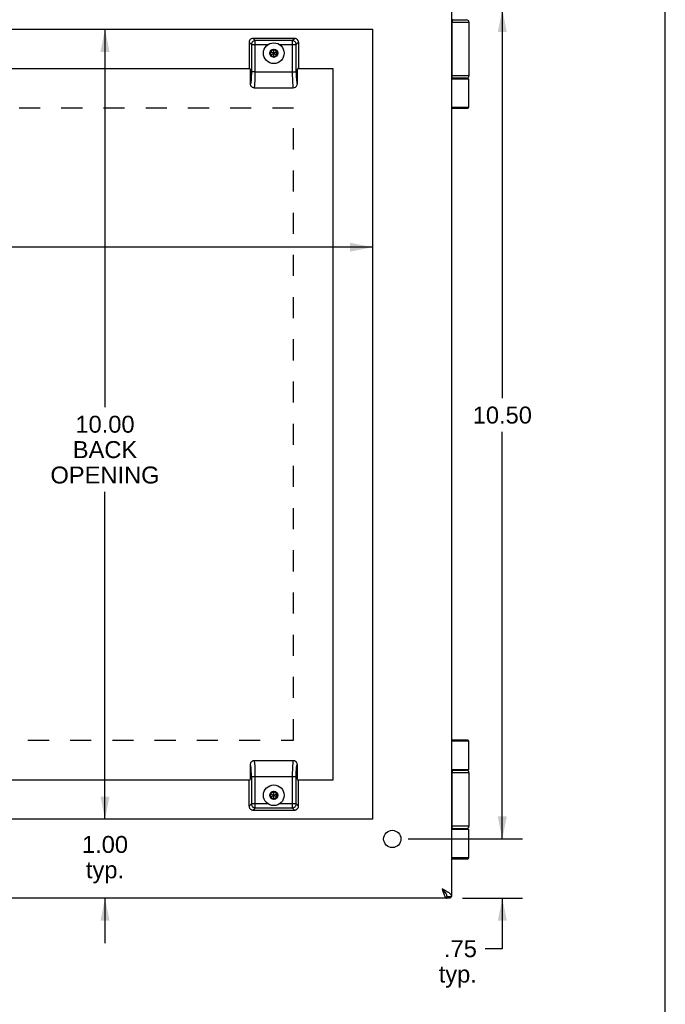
# Model space of a CAD drawing. Header units: inches. Extents: x 0 to 48.6, y 0 to 31.4.
# Tile 12 of 13: x 40.4 to 48.6, y 8.3 to 20.8. Entities that reach past the tile are written whole.
import ezdxf

# ---------------------------------------------------------------- set-up
doc = ezdxf.new("R2010")
doc.units = ezdxf.units.IN
doc.header["$LTSCALE"] = 2.671429
doc.header["$MEASUREMENT"] = 0
doc.linetypes.add('HIDDEN', pattern=[0.2, 0.1, -0.1])
doc.layers.get('0').update_dxf_attribs({"linetype": 'CONTINUOUS'})
for name, color, linetype in [('02___PRT_ALL_AXES', 7, 'CONTINUOUS'), ('DEFAULT_2', 8, 'HIDDEN'), ('DIMENSIONS', 7, 'CONTINUOUS')]:
    doc.layers.add(name, color=color, linetype=linetype)
doc.styles.get("Standard").update_dxf_attribs({"font": 'arial.ttf'})
doc.dimstyles.new('DIMSTYLE_1', dxfattribs={"dimtxt": 0.214286, "dimasz": 0.285714, "dimexe": 0.09, "dimexo": 0.07, "dimgap": 0.0375, "dimtad": 0, "dimtih": 1, "dimtoh": 1, "dimzin": 4, "dimdsep": 46, "dimtxsty": 'Standard', "dimblk": '_FILLED', "dimblk1": '_FILLED', "dimblk2": '_FILLED', "dimcen": 0.09, "dimazin": 1, "dimtfac": 1, "dimtofl": 0, "dimtmove": 0, "dimatfit": 3, "dimldrblk": '_FILLED', "dimfxl": 0, "dimtolj": 1, "dimtzin": 4, "dimarcsym": 0})

# ---------------------------------------------------------------- blocks, each defined once
blk = doc.blocks.new('_FILLED')
at = {"color": 0, "linetype": 'ByBlock'}
blk.add_solid([(0, 0), (-1, 0.2), (-1, -0.2)], dxfattribs=at)
blk = doc.blocks.new('*D3')
at = {"layer": 'DIMENSIONS', "color": 2, "linetype": 'Continuous'}
for p, q in [((45.316, 20.878), (46.766, 20.878)), ((46.509, 20.878), (46.509, 15.959)), ((46.509, 10.378), (46.509, 15.531)), ((45.425, 10.378), (46.766, 10.378))]:
    blk.add_line(p, q, dxfattribs=at)
at = {"layer": 'DIMENSIONS', "color": 2, "linetype": 'Continuous', "xscale": 0.2857142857, "yscale": 0.2857142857, "zscale": 0.2857142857}
for p, rotation in [((46.509, 20.878), 90), ((46.509, 10.378), 270)]:
    blk.add_blockref('_FILLED', p, dxfattribs=dict(at, rotation=rotation))
at = {"layer": 'DIMENSIONS', "color": 2, "linetype": 'Continuous', "insert": (46.509, 15.852), "char_height": 0.2143, "width": 0.74881, "attachment_point": 2, "line_spacing_factor": 0.9}
blk.add_mtext('10.50', dxfattribs=at)
blk = doc.blocks.new('*D4')
at = {"layer": 'DIMENSIONS', "color": 2, "linetype": 'Continuous'}
for p, q in [((46.509, 10.378), (46.509, 10.95)), ((45.316, 10.378), (46.766, 10.378)), ((46.006, 9.628), (46.766, 9.628)), ((46.509, 9.628), (46.509, 8.989)), ((46.509, 8.989), (46.294, 8.989))]:
    blk.add_line(p, q, dxfattribs=at)
at = {"layer": 'DIMENSIONS', "color": 2, "linetype": 'Continuous', "xscale": 0.2857142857, "yscale": 0.2857142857, "zscale": 0.2857142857}
for p, rotation in [((46.509, 10.378), 270), ((46.509, 9.628), 90)]:
    blk.add_blockref('_FILLED', p, dxfattribs=dict(at, rotation=rotation))
at = {"layer": 'DIMENSIONS', "color": 2, "linetype": 'Continuous', "insert": (46.187, 9.096), "char_height": 0.2143, "width": 0.48194, "attachment_point": 3, "line_spacing_factor": 0.9}
blk.add_mtext('.75\\Ptyp.', dxfattribs=at)
blk = doc.blocks.new('*D12')
at = {"layer": 'DIMENSIONS', "color": 2, "linetype": 'Continuous'}
for p, q in [((30.866, 17.87), (36.064, 17.87)), ((44.866, 17.87), (37.924, 17.87))]:
    blk.add_line(p, q, dxfattribs=at)
at = {"layer": 'DIMENSIONS', "color": 2, "linetype": 'Continuous', "xscale": 0.2857142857, "yscale": 0.2857142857, "zscale": 0.2857142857, "rotation": 180}
blk.add_blockref('_FILLED', (30.866, 17.87), dxfattribs=at)
at = {"layer": 'DIMENSIONS', "color": 2, "linetype": 'Continuous', "xscale": 0.2857142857, "yscale": 0.2857142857, "zscale": 0.2857142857}
blk.add_blockref('_FILLED', (44.866, 17.87), dxfattribs=at)
at = {"layer": 'DIMENSIONS', "color": 2, "linetype": 'Continuous', "insert": (36.994, 17.977), "char_height": 0.2143, "width": 1.64498, "attachment_point": 2, "line_spacing_factor": 0.9}
blk.add_mtext('14.00 BACK\\POPENING', dxfattribs=at)
blk = doc.blocks.new('*D13')
at = {"layer": 'DIMENSIONS', "color": 2, "linetype": 'Continuous'}
for p, q in [((41.481, 20.628), (41.481, 15.843)), ((41.481, 10.628), (41.481, 14.771))]:
    blk.add_line(p, q, dxfattribs=at)
at = {"layer": 'DIMENSIONS', "color": 2, "linetype": 'Continuous', "xscale": 0.2857142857, "yscale": 0.2857142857, "zscale": 0.2857142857}
for p, rotation in [((41.481, 20.628), 90), ((41.481, 10.628), 270)]:
    blk.add_blockref('_FILLED', p, dxfattribs=dict(at, rotation=rotation))
at = {"layer": 'DIMENSIONS', "color": 2, "linetype": 'Continuous', "insert": (41.481, 15.736), "char_height": 0.2143, "width": 1.37812, "attachment_point": 2, "line_spacing_factor": 0.9}
blk.add_mtext('10.00\\PBACK\\POPENING', dxfattribs=at)
blk = doc.blocks.new('*D14')
at = {"layer": 'DIMENSIONS', "color": 2, "linetype": 'Continuous'}
for p, q in [((41.481, 10.628), (41.481, 11.2)), ((41.481, 9.628), (41.481, 9.057))]:
    blk.add_line(p, q, dxfattribs=at)
at = {"layer": 'DIMENSIONS', "color": 2, "linetype": 'Continuous', "xscale": 0.2857142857, "yscale": 0.2857142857, "zscale": 0.2857142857}
for p, rotation in [((41.481, 10.628), 270), ((41.481, 9.628), 90)]:
    blk.add_blockref('_FILLED', p, dxfattribs=dict(at, rotation=rotation))
at = {"layer": 'DIMENSIONS', "color": 2, "linetype": 'Continuous', "insert": (41.481, 10.416), "char_height": 0.2143, "width": 0.58232, "attachment_point": 2, "line_spacing_factor": 0.9}
blk.add_mtext('1.00\\Ptyp.', dxfattribs=at)

msp = doc.modelspace()

# ---------------------------------------------------------------- linework, layer by layer
at = {"color": 7, "linetype": 'Continuous'}
for p, q in [((48.5714, 0), (48.5714, 31.4286)), ((45.8664, 20.7485), (46.0568, 20.7485)), ((45.8664, 20.7185), (46.0868, 20.7185)), ((45.8715, 20.0385), (45.8715, 20.7185)), ((45.8718, 20.7185), (45.8718, 20.0385)), ((45.8828, 20.7485), (45.8824, 20.7484)), ((43.3045, 20.4637), (43.3045, 20.1806)), ((43.3333, 20.4348), (43.3045, 20.4637)), ((43.8797, 20.5135), (43.3543, 20.5135)), ((43.3543, 20.5135), (43.3831, 20.4847)), ((43.3831, 20.0885), (43.3831, 20.4847)), ((43.8509, 20.4847), (43.3831, 20.4847)), ((43.8509, 20.4847), (43.8797, 20.5135)), ((43.8509, 20.4847), (43.8509, 20.0885)), ((43.9295, 20.4637), (43.9007, 20.4348)), ((43.9295, 20.4637), (43.9295, 20.1806)), ((43.3333, 20.4348), (43.3333, 20.0844)), ((43.3333, 20.4348), (43.5441, 20.4348)), ((43.617, 20.3744), (43.5751, 20.3502)), ((43.5751, 20.3018), (43.6589, 20.3502)), ((43.5751, 20.3502), (43.5751, 20.3018)), ((43.5751, 20.3502), (43.6589, 20.3018)), ((43.617, 20.3716), (43.5774, 20.3488)), ((43.5774, 20.3488), (43.5774, 20.3031)), ((43.617, 20.2776), (43.617, 20.3744)), ((43.6589, 20.3502), (43.617, 20.3744)), ((43.6565, 20.3488), (43.617, 20.3716)), ((43.6565, 20.3031), (43.6565, 20.3488)), ((43.6589, 20.3018), (43.6589, 20.3502)), ((43.6898, 20.4348), (43.9007, 20.4348)), ((43.9007, 20.0885), (43.9007, 20.4348)), ((43.5751, 20.3018), (43.617, 20.2776)), ((43.5774, 20.3031), (43.617, 20.2803)), ((43.617, 20.2803), (43.6565, 20.3031)), ((43.617, 20.2776), (43.6589, 20.3018)), ((43.3082, 20.1348), (43.3145, 20.1285)), ((43.3185, 20.1245), (43.3185, 19.9397)), ((43.3333, 20.0756), (43.3332, 20.0708)), ((43.3332, 20.0708), (43.3332, 20.0674)), ((43.3493, 20.0885), (43.3333, 20.0885)), ((43.3333, 20.0844), (43.3333, 20.0801)), ((43.3333, 20.0801), (43.3333, 20.0756)), ((43.3831, 20.0885), (43.3493, 20.0885)), ((43.3831, 20.0885), (43.9007, 20.0885)), ((43.9155, 19.9397), (43.9155, 20.1245)), ((43.9195, 20.1285), (43.9258, 20.1348)), ((43.3291, 19.979), (43.329, 19.9769)), ((43.3293, 19.9812), (43.3291, 19.979)), ((43.3295, 19.9834), (43.3293, 19.9812)), ((43.3297, 19.9857), (43.3295, 19.9834)), ((43.3299, 19.9881), (43.3297, 19.9857)), ((43.3301, 19.9905), (43.3299, 19.9881)), ((43.3303, 19.9929), (43.3301, 19.9905)), ((43.3305, 19.9954), (43.3303, 19.9929)), ((43.3307, 19.9992), (43.3305, 19.9954)), ((43.3309, 20.002), (43.3307, 19.9992)), ((43.3311, 20.0048), (43.3309, 20.002)), ((43.3313, 20.0081), (43.3311, 20.0048)), ((43.3315, 20.0117), (43.3313, 20.0081)), ((43.3317, 20.0164), (43.3315, 20.0117)), ((43.3317, 20.0164), (43.3317, 20.0164)), ((43.3323, 20.0299), (43.3321, 20.0266)), ((43.3324, 20.0332), (43.3323, 20.0299)), ((43.3325, 20.0373), (43.3324, 20.0332)), ((43.3326, 20.0405), (43.3325, 20.0373)), ((43.3327, 20.044), (43.3326, 20.0405)), ((43.3328, 20.0479), (43.3327, 20.044)), ((43.3329, 20.0522), (43.3328, 20.0479)), ((43.333, 20.0568), (43.3329, 20.0522)), ((43.3331, 20.0605), (43.333, 20.0568)), ((43.3332, 20.0674), (43.3331, 20.064)), ((43.3331, 20.064), (43.3331, 20.0605)), ((46.0868, 20.0385), (45.8664, 20.0385)), ((46.0568, 20.0085), (45.8664, 20.0085)), ((45.8664, 20.0035), (46.0868, 20.0035)), ((45.8828, 20.0085), (45.8824, 20.0085)), ((43.3196, 19.9386), (43.3196, 19.9386)), ((43.37, 19.8885), (43.864, 19.8885)), ((43.37, 19.8885), (43.37, 19.8885)), ((43.8639, 19.8885), (43.864, 19.8885)), ((45.8664, 19.6415), (46.0868, 19.6415)), ((45.8664, 19.6285), (46.0738, 19.6285)), ((46.0738, 11.6285), (45.8664, 11.6285)), ((46.0868, 11.6155), (45.8664, 11.6155)), ((43.864, 11.3685), (43.37, 11.3685)), ((43.3701, 11.3685), (43.37, 11.3685)), ((43.864, 11.3685), (43.864, 11.3685)), ((43.3185, 11.3172), (43.3185, 11.1325)), ((43.9014, 11.2164), (43.9015, 11.2196)), ((43.9015, 11.2196), (43.9016, 11.2237)), ((43.9016, 11.2237), (43.9017, 11.227)), ((43.9017, 11.227), (43.9018, 11.2303)), ((43.9023, 11.2406), (43.9025, 11.2452)), ((43.9023, 11.2404), (43.9023, 11.2404)), ((43.9023, 11.2404), (43.9023, 11.2404)), ((43.9025, 11.2452), (43.9027, 11.2489)), ((43.9027, 11.2489), (43.9029, 11.2522)), ((43.9029, 11.2522), (43.9031, 11.2549)), ((43.9031, 11.2549), (43.9032, 11.2578)), ((43.9032, 11.2578), (43.9035, 11.2615)), ((43.9035, 11.2615), (43.9037, 11.264)), ((43.9037, 11.264), (43.9039, 11.2665)), ((43.9039, 11.2665), (43.904, 11.2688)), ((43.904, 11.2688), (43.9042, 11.2712)), ((43.9042, 11.2712), (43.9044, 11.2735)), ((43.9044, 11.2735), (43.9046, 11.2757)), ((43.9046, 11.2757), (43.9048, 11.278)), ((43.9048, 11.278), (43.905, 11.28)), ((43.9144, 11.3183), (43.9144, 11.3183)), ((43.9155, 11.1325), (43.9155, 11.3172)), ((46.0868, 11.2535), (45.8664, 11.2535)), ((45.8664, 11.2485), (46.0568, 11.2485)), ((45.8828, 11.2485), (45.8824, 11.2484)), ((43.3145, 11.1285), (43.3082, 11.1221)), ((43.3333, 11.1685), (43.8509, 11.1685)), ((43.3333, 11.1685), (43.3333, 10.8221)), ((43.3831, 10.7723), (43.3831, 11.1685)), ((43.8509, 11.1685), (43.8846, 11.1685)), ((43.8509, 11.1685), (43.8509, 10.7723)), ((43.8846, 11.1685), (43.9007, 11.1685)), ((43.9007, 11.1814), (43.9008, 11.1862)), ((43.9007, 11.1768), (43.9007, 11.1814)), ((43.9007, 11.1725), (43.9007, 11.1768)), ((43.9007, 10.8221), (43.9007, 11.1725)), ((43.9008, 11.1929), (43.9009, 11.1965)), ((43.9008, 11.1895), (43.9008, 11.1929)), ((43.9008, 11.1862), (43.9008, 11.1895)), ((43.9009, 11.1965), (43.901, 11.2001)), ((43.901, 11.2001), (43.9011, 11.2047)), ((43.9011, 11.2047), (43.9012, 11.209)), ((43.9012, 11.209), (43.9013, 11.2129)), ((43.9013, 11.2129), (43.9014, 11.2164)), ((43.9258, 11.1221), (43.9195, 11.1285)), ((45.8664, 11.2185), (46.0868, 11.2185)), ((45.8715, 10.5385), (45.8715, 11.2185)), ((45.8718, 11.2185), (45.8718, 10.5385)), ((43.3045, 10.7933), (43.3045, 11.0763)), ((43.617, 10.9794), (43.5751, 10.9552)), ((43.617, 10.9766), (43.5774, 10.9538)), ((43.6589, 10.9552), (43.617, 10.9794)), ((43.617, 10.8826), (43.617, 10.9794)), ((43.6565, 10.9538), (43.617, 10.9766)), ((43.9295, 10.7933), (43.9295, 11.0763)), ((43.5751, 10.9552), (43.6589, 10.9068)), ((43.5751, 10.9552), (43.5751, 10.9068)), ((43.5751, 10.9068), (43.6589, 10.9552)), ((43.5751, 10.9068), (43.617, 10.8826)), ((43.5774, 10.9538), (43.5774, 10.9081)), ((43.5774, 10.9081), (43.617, 10.8853)), ((43.617, 10.8853), (43.6565, 10.9081)), ((43.617, 10.8826), (43.6589, 10.9068)), ((43.6565, 10.9081), (43.6565, 10.9538)), ((43.6589, 10.9068), (43.6589, 10.9552)), ((43.3045, 10.7933), (43.3333, 10.8221)), ((43.5441, 10.8221), (43.3333, 10.8221)), ((43.3831, 10.7723), (43.3543, 10.7435)), ((43.3543, 10.7435), (43.8797, 10.7435)), ((43.3831, 10.7723), (43.8509, 10.7723)), ((43.9007, 10.8221), (43.6898, 10.8221)), ((43.8797, 10.7435), (43.8509, 10.7723)), ((43.9007, 10.8221), (43.9295, 10.7933)), ((46.0868, 10.5385), (45.8664, 10.5385)), ((46.0568, 10.5085), (45.8664, 10.5085)), ((45.8664, 10.5035), (46.0868, 10.5035)), ((45.8828, 10.5085), (45.8824, 10.5085)), ((45.8664, 10.1415), (46.0868, 10.1415)), ((45.8664, 10.1285), (46.0738, 10.1285)), ((45.785, 9.7045), (45.785, 9.6977)), ((45.792, 9.694), (45.7949, 9.689)), ((45.8064, 9.6495), (45.8664, 9.6495)), ((45.8064, 9.6285), (45.8064, 9.6495)), ((45.8584, 9.6384), (45.8064, 9.6384)), ((45.8064, 9.6333), (45.8496, 9.6333))]:
    msp.add_line(p, q, dxfattribs=at)
at = {"color": 3, "linetype": 'Continuous'}
for p, q in [((45.8664, 21.6075), (45.8664, 9.6495)), ((43.3185, 20.1285), (33.0405, 20.1285)), ((44.367, 20.1285), (43.9155, 20.1285)), ((44.367, 11.1285), (44.367, 20.1285)), ((33.0405, 11.1285), (43.3185, 11.1285)), ((43.9155, 11.1285), (44.367, 11.1285)), ((45.8064, 9.6285), (29.9264, 9.6285))]:
    msp.add_line(p, q, dxfattribs=at)
at = {"color": 7, "linetype": 'Continuous'}
for points in [[(45.8824, 20.7485), (45.882, 20.7484), (45.8816, 20.7484), (45.8812, 20.7483), (45.8808, 20.7481), (45.8804, 20.7479), (45.88, 20.7477), (45.8796, 20.7474), (45.8792, 20.7471), (45.8788, 20.7468), (45.8784, 20.7464), (45.878, 20.746), (45.8776, 20.7455), (45.8773, 20.745), (45.8769, 20.7444), (45.8766, 20.7439), (45.8762, 20.7433), (45.8759, 20.7426), (45.8756, 20.7419), (45.8753, 20.7412), (45.875, 20.7405), (45.8747, 20.7397), (45.8744, 20.7389), (45.8741, 20.738), (45.8738, 20.7372), (45.8736, 20.7363), (45.8734, 20.7354), (45.8731, 20.7344), (45.8729, 20.7335), (45.8727, 20.7325), (45.8725, 20.7315), (45.8724, 20.7305), (45.8722, 20.7294), (45.8721, 20.7284), (45.8719, 20.7273), (45.8718, 20.7262), (45.8717, 20.7251), (45.8716, 20.724), (45.8716, 20.7229), (45.8715, 20.7218), (45.8715, 20.7207), (45.8715, 20.7196), (45.8715, 20.7185)], [(45.8824, 20.7484), (45.882, 20.7484), (45.8816, 20.7483), (45.8812, 20.7481), (45.8807, 20.7479), (45.8803, 20.7477), (45.88, 20.7474), (45.8796, 20.7471), (45.8792, 20.7468), (45.8788, 20.7464), (45.8784, 20.746), (45.878, 20.7455), (45.8777, 20.745), (45.8773, 20.7444), (45.877, 20.7439), (45.8766, 20.7433), (45.8763, 20.7426), (45.876, 20.7419), (45.8756, 20.7412), (45.8753, 20.7405), (45.875, 20.7397), (45.8748, 20.7389), (45.8745, 20.738), (45.8742, 20.7372), (45.874, 20.7363), (45.8737, 20.7354), (45.8735, 20.7344), (45.8733, 20.7335), (45.8731, 20.7325), (45.8729, 20.7315), (45.8728, 20.7305), (45.8726, 20.7294), (45.8725, 20.7284), (45.8723, 20.7273), (45.8722, 20.7262), (45.8721, 20.7251), (45.872, 20.724), (45.872, 20.7229), (45.8719, 20.7218), (45.8719, 20.7207), (45.8719, 20.7196), (45.8718, 20.7185)], [(43.3191, 20.4989), (43.3148, 20.494), (43.3112, 20.4886), (43.3083, 20.4828), (43.3062, 20.4766), (43.3049, 20.4702), (43.3045, 20.4637)], [(43.3543, 20.5135), (43.3477, 20.513), (43.3414, 20.5118), (43.3352, 20.5097), (43.3293, 20.5068), (43.324, 20.5032), (43.3191, 20.4989)], [(43.348, 20.4699), (43.3437, 20.465), (43.3401, 20.4596), (43.3372, 20.4538), (43.3351, 20.4477), (43.3338, 20.4413), (43.3333, 20.4348)], [(43.3831, 20.4847), (43.3766, 20.4842), (43.3703, 20.4829), (43.3641, 20.4808), (43.3583, 20.4779), (43.3529, 20.4742), (43.348, 20.4699)], [(43.8859, 20.4699), (43.8811, 20.4742), (43.8757, 20.4779), (43.8698, 20.4808), (43.8637, 20.4829), (43.8573, 20.4842), (43.8509, 20.4847)], [(43.9149, 20.4989), (43.91, 20.5032), (43.9046, 20.5068), (43.8988, 20.5097), (43.8926, 20.5118), (43.8863, 20.513), (43.8797, 20.5135)], [(43.9007, 20.4348), (43.9002, 20.4413), (43.8989, 20.4477), (43.8968, 20.4538), (43.8939, 20.4596), (43.8902, 20.465), (43.8859, 20.4699)], [(43.9295, 20.4637), (43.929, 20.4702), (43.9278, 20.4766), (43.9257, 20.4828), (43.9228, 20.4886), (43.9192, 20.494), (43.9149, 20.4989)], [(43.3792, 19.947), (43.3804, 19.9665), (43.3813, 19.988), (43.3821, 20.0107), (43.3826, 20.035), (43.3829, 20.0611), (43.3831, 20.0885)], [(43.8509, 20.0885), (43.851, 20.0623), (43.8513, 20.0367), (43.8519, 20.0118), (43.8526, 19.9884), (43.8536, 19.9666), (43.8547, 19.947)], [(43.9007, 20.0885), (43.901, 20.0558), (43.9019, 20.0262), (43.9033, 19.999), (43.9051, 19.9759), (43.9074, 19.9577), (43.9099, 19.9452), (43.9126, 19.9393), (43.9155, 19.9397)], [(43.9284, 20.1496), (43.9281, 20.1456), (43.9277, 20.1422), (43.9272, 20.1394), (43.9268, 20.1372), (43.9263, 20.1357), (43.9258, 20.1348)], [(43.9295, 20.1806), (43.9295, 20.1749), (43.9294, 20.1694), (43.9292, 20.164), (43.929, 20.1588), (43.9287, 20.154), (43.9284, 20.1496)], [(43.329, 19.9769), (43.3287, 19.974), (43.3285, 19.9721), (43.3283, 19.9703), (43.3281, 19.9686), (43.3279, 19.9668), (43.3276, 19.9651), (43.3274, 19.9634), (43.3272, 19.9617), (43.327, 19.9601), (43.3267, 19.9585), (43.3265, 19.9569), (43.3262, 19.9554), (43.326, 19.9539), (43.3257, 19.9524), (43.3254, 19.951), (43.3252, 19.9497), (43.3249, 19.9484), (43.3246, 19.9472), (43.3243, 19.946), (43.324, 19.945), (43.3238, 19.9444)], [(43.3321, 20.0266), (43.3318, 20.0182), (43.3317, 20.0164)], [(43.37, 19.8885), (43.3708, 19.8888), (43.3726, 19.8925), (43.3744, 19.9003), (43.3762, 19.9122), (43.3778, 19.9279), (43.3792, 19.947)], [(43.8547, 19.947), (43.8561, 19.9284), (43.8577, 19.9129), (43.8594, 19.9008), (43.8613, 19.8928), (43.8631, 19.8889), (43.8639, 19.8885)], [(45.8824, 20.0085), (45.882, 20.0085), (45.8816, 20.0086), (45.8812, 20.0087), (45.8808, 20.0088), (45.8804, 20.009), (45.88, 20.0092), (45.8796, 20.0095), (45.8792, 20.0098), (45.8788, 20.0102), (45.8784, 20.0105), (45.878, 20.011), (45.8776, 20.0114), (45.8773, 20.0119), (45.8769, 20.0125), (45.8766, 20.0131), (45.8762, 20.0137), (45.8759, 20.0143), (45.8756, 20.015), (45.8753, 20.0157), (45.875, 20.0165), (45.8747, 20.0173), (45.8744, 20.0181), (45.8741, 20.0189), (45.8738, 20.0198), (45.8736, 20.0207), (45.8734, 20.0216), (45.8731, 20.0225), (45.8729, 20.0235), (45.8727, 20.0244), (45.8725, 20.0255), (45.8724, 20.0265), (45.8722, 20.0275), (45.8721, 20.0286), (45.8719, 20.0296), (45.8718, 20.0307), (45.8717, 20.0318), (45.8716, 20.0329), (45.8716, 20.034), (45.8715, 20.0351), (45.8715, 20.0362), (45.8715, 20.0373), (45.8715, 20.0385)], [(45.8824, 20.0085), (45.882, 20.0086), (45.8816, 20.0087), (45.8812, 20.0088), (45.8807, 20.009), (45.8803, 20.0092), (45.88, 20.0095), (45.8796, 20.0098), (45.8792, 20.0102), (45.8788, 20.0105), (45.8784, 20.011), (45.878, 20.0114), (45.8777, 20.0119), (45.8773, 20.0125), (45.877, 20.0131), (45.8766, 20.0137), (45.8763, 20.0143), (45.876, 20.015), (45.8756, 20.0157), (45.8753, 20.0165), (45.875, 20.0173), (45.8748, 20.0181), (45.8745, 20.0189), (45.8742, 20.0198), (45.874, 20.0207), (45.8737, 20.0216), (45.8735, 20.0225), (45.8733, 20.0235), (45.8731, 20.0244), (45.8729, 20.0255), (45.8728, 20.0265), (45.8726, 20.0275), (45.8725, 20.0286), (45.8723, 20.0296), (45.8722, 20.0307), (45.8721, 20.0318), (45.872, 20.0329), (45.872, 20.034), (45.8719, 20.0351), (45.8719, 20.0362), (45.8719, 20.0373), (45.8718, 20.0385)], [(46.0073, 20.005), (46.0073, 20.005), (46.0076, 20.0049), (46.0079, 20.0048), (46.0081, 20.0047), (46.0084, 20.0046), (46.0087, 20.0045), (46.009, 20.0044), (46.0094, 20.0043), (46.0097, 20.0042), (46.01, 20.0041), (46.0104, 20.004), (46.0108, 20.004), (46.0112, 20.0039), (46.0116, 20.0038), (46.0121, 20.0038), (46.0125, 20.0037), (46.013, 20.0037), (46.0135, 20.0036), (46.014, 20.0036), (46.0146, 20.0035), (46.0151, 20.0035), (46.0157, 20.0035), (46.0163, 20.0035), (46.0169, 20.0035)], [(43.3185, 19.9397), (43.3191, 19.9318), (43.321, 19.9242), (43.324, 19.9168), (43.3282, 19.91), (43.3303, 19.9072)], [(43.3196, 19.9386), (43.3196, 19.9386), (43.3196, 19.9386), (43.3196, 19.9386), (43.3195, 19.9387), (43.3194, 19.9387), (43.3192, 19.9389), (43.3189, 19.9392), (43.3185, 19.9397)], [(43.3211, 19.9388), (43.321, 19.9388), (43.321, 19.9387), (43.3209, 19.9387), (43.3208, 19.9387), (43.3208, 19.9386), (43.3207, 19.9386), (43.3206, 19.9386), (43.3206, 19.9385), (43.3205, 19.9385), (43.3204, 19.9385), (43.3203, 19.9385), (43.3203, 19.9385), (43.3202, 19.9385), (43.3201, 19.9385), (43.32, 19.9385), (43.32, 19.9385), (43.3199, 19.9385), (43.3198, 19.9385), (43.3197, 19.9386), (43.3196, 19.9386), (43.3196, 19.9386), (43.3196, 19.9386), (43.3196, 19.9386), (43.3196, 19.9386)], [(43.3238, 19.9444), (43.3236, 19.9437), (43.3235, 19.9432), (43.3233, 19.9429), (43.3232, 19.9425), (43.3231, 19.9421), (43.3229, 19.9418), (43.3228, 19.9415), (43.3226, 19.9411), (43.3225, 19.9409), (43.3224, 19.9406), (43.3222, 19.9403), (43.3221, 19.9401), (43.322, 19.9399), (43.3218, 19.9396), (43.3217, 19.9395), (43.3215, 19.9393), (43.3214, 19.9391), (43.3213, 19.939), (43.3212, 19.9389), (43.3211, 19.9388)], [(43.3303, 19.9072), (43.3329, 19.9043), (43.3432, 19.8961), (43.356, 19.8905), (43.37, 19.8885)], [(43.8639, 19.8885), (43.878, 19.8905), (43.8909, 19.8962), (43.9012, 19.9045), (43.9039, 19.9075)], [(43.9039, 19.9075), (43.9057, 19.9099), (43.9099, 19.9168), (43.913, 19.9242), (43.9148, 19.9318), (43.9155, 19.9397)], [(43.3301, 11.3494), (43.3283, 11.347), (43.3241, 11.3402), (43.321, 11.3328), (43.3192, 11.3251), (43.3185, 11.3172)], [(43.3701, 11.3685), (43.3559, 11.3664), (43.3431, 11.3608), (43.3328, 11.3525), (43.3301, 11.3494)], [(43.3793, 11.3099), (43.3778, 11.3285), (43.3763, 11.344), (43.3745, 11.3561), (43.3727, 11.3642), (43.3709, 11.368), (43.3701, 11.3685)], [(43.864, 11.3685), (43.8632, 11.3681), (43.8614, 11.3644), (43.8596, 11.3566), (43.8578, 11.3447), (43.8562, 11.329), (43.8547, 11.3099)], [(43.9036, 11.3498), (43.901, 11.3527), (43.8907, 11.3609), (43.878, 11.3665), (43.864, 11.3684)], [(43.9155, 11.3172), (43.9148, 11.3251), (43.913, 11.3327), (43.9099, 11.3401), (43.9058, 11.347), (43.9036, 11.3498)], [(43.3333, 11.1685), (43.333, 11.2011), (43.3321, 11.2308), (43.3307, 11.2579), (43.3288, 11.2811), (43.3266, 11.2992), (43.3241, 11.3117), (43.3214, 11.3176), (43.3185, 11.3172)], [(43.3831, 11.1685), (43.383, 11.1946), (43.3827, 11.2203), (43.3821, 11.2451), (43.3813, 11.2686), (43.3804, 11.2903), (43.3793, 11.3099)], [(43.8547, 11.3099), (43.8536, 11.2904), (43.8526, 11.269), (43.8519, 11.2462), (43.8514, 11.2219), (43.851, 11.1958), (43.8509, 11.1685)], [(43.9018, 11.2303), (43.9022, 11.2388), (43.9023, 11.2404)], [(43.9023, 11.2404), (43.9023, 11.2406), (43.9023, 11.2406)], [(43.905, 11.28), (43.9053, 11.2829), (43.9055, 11.2848), (43.9057, 11.2866), (43.9059, 11.2884), (43.9061, 11.2901), (43.9063, 11.2918), (43.9066, 11.2935), (43.9068, 11.2952), (43.907, 11.2969), (43.9072, 11.2985), (43.9075, 11.3), (43.9077, 11.3016), (43.908, 11.3031), (43.9083, 11.3045), (43.9085, 11.3059), (43.9088, 11.3072), (43.9091, 11.3085), (43.9094, 11.3097), (43.9097, 11.3109), (43.91, 11.312), (43.9101, 11.3125)], [(43.9101, 11.3125), (43.9104, 11.3133), (43.9105, 11.3137), (43.9106, 11.3141), (43.9108, 11.3145), (43.9109, 11.3148), (43.9111, 11.3152), (43.9112, 11.3155), (43.9113, 11.3158), (43.9115, 11.3161), (43.9116, 11.3164), (43.9117, 11.3166), (43.9119, 11.3169), (43.912, 11.3171), (43.9122, 11.3173), (43.9123, 11.3175), (43.9124, 11.3177), (43.9126, 11.3178), (43.9127, 11.3179), (43.9128, 11.318), (43.9129, 11.3181)], [(43.9129, 11.3181), (43.9129, 11.3181), (43.913, 11.3182), (43.9131, 11.3182), (43.9131, 11.3183), (43.9132, 11.3183), (43.9133, 11.3183), (43.9133, 11.3184), (43.9134, 11.3184), (43.9135, 11.3184), (43.9135, 11.3184), (43.9136, 11.3185), (43.9137, 11.3185), (43.9138, 11.3185), (43.9139, 11.3185), (43.9139, 11.3185), (43.914, 11.3184), (43.9141, 11.3184), (43.9142, 11.3184), (43.9143, 11.3184), (43.9143, 11.3183), (43.9144, 11.3183), (43.9144, 11.3183), (43.9144, 11.3183), (43.9144, 11.3183)], [(43.9144, 11.3183), (43.9144, 11.3183), (43.9144, 11.3183), (43.9144, 11.3183), (43.9144, 11.3183), (43.9146, 11.3182), (43.9148, 11.318), (43.9151, 11.3177), (43.9155, 11.3172)], [(45.8824, 11.2485), (45.882, 11.2484), (45.8816, 11.2484), (45.8812, 11.2483), (45.8808, 11.2481), (45.8804, 11.2479), (45.88, 11.2477), (45.8796, 11.2474), (45.8792, 11.2471), (45.8788, 11.2468), (45.8784, 11.2464), (45.878, 11.246), (45.8776, 11.2455), (45.8773, 11.245), (45.8769, 11.2444), (45.8766, 11.2439), (45.8762, 11.2433), (45.8759, 11.2426), (45.8756, 11.2419), (45.8753, 11.2412), (45.875, 11.2405), (45.8747, 11.2397), (45.8744, 11.2389), (45.8741, 11.238), (45.8738, 11.2372), (45.8736, 11.2363), (45.8734, 11.2354), (45.8731, 11.2344), (45.8729, 11.2335), (45.8727, 11.2325), (45.8725, 11.2315), (45.8724, 11.2305), (45.8722, 11.2294), (45.8721, 11.2284), (45.8719, 11.2273), (45.8718, 11.2262), (45.8717, 11.2251), (45.8716, 11.224), (45.8716, 11.2229), (45.8715, 11.2218), (45.8715, 11.2207), (45.8715, 11.2196), (45.8715, 11.2185)], [(45.8824, 11.2484), (45.882, 11.2484), (45.8816, 11.2483), (45.8812, 11.2481), (45.8807, 11.2479), (45.8803, 11.2477), (45.88, 11.2474), (45.8796, 11.2471), (45.8792, 11.2468), (45.8788, 11.2464), (45.8784, 11.246), (45.878, 11.2455), (45.8777, 11.245), (45.8773, 11.2444), (45.877, 11.2439), (45.8766, 11.2433), (45.8763, 11.2426), (45.876, 11.2419), (45.8756, 11.2412), (45.8753, 11.2405), (45.875, 11.2397), (45.8748, 11.2389), (45.8745, 11.238), (45.8742, 11.2372), (45.874, 11.2363), (45.8737, 11.2354), (45.8735, 11.2344), (45.8733, 11.2335), (45.8731, 11.2325), (45.8729, 11.2315), (45.8728, 11.2305), (45.8726, 11.2294), (45.8725, 11.2284), (45.8723, 11.2273), (45.8722, 11.2262), (45.8721, 11.2251), (45.872, 11.224), (45.872, 11.2229), (45.8719, 11.2218), (45.8719, 11.2207), (45.8719, 11.2196), (45.8718, 11.2185)], [(46.0169, 11.2535), (46.0163, 11.2535), (46.0157, 11.2534), (46.0151, 11.2534), (46.0146, 11.2534), (46.014, 11.2534), (46.0135, 11.2533), (46.013, 11.2533), (46.0125, 11.2532), (46.0121, 11.2532), (46.0116, 11.2531), (46.0112, 11.253), (46.0108, 11.253), (46.0104, 11.2529), (46.01, 11.2528), (46.0097, 11.2527), (46.0094, 11.2526), (46.009, 11.2526), (46.0087, 11.2525), (46.0084, 11.2524), (46.0081, 11.2523), (46.0079, 11.2522), (46.0076, 11.2521), (46.0073, 11.252), (46.0073, 11.2519)], [(43.3045, 11.0763), (43.3045, 11.082), (43.3046, 11.0876), (43.3048, 11.093), (43.305, 11.0981), (43.3052, 11.1029), (43.3055, 11.1074)], [(43.3055, 11.1074), (43.3059, 11.1113), (43.3063, 11.1147), (43.3067, 11.1176), (43.3072, 11.1198), (43.3077, 11.1213), (43.3082, 11.1221)], [(43.3045, 10.7933), (43.3049, 10.7867), (43.3062, 10.7803), (43.3083, 10.7742), (43.3112, 10.7683), (43.3148, 10.763), (43.3191, 10.7581)], [(43.3191, 10.7581), (43.324, 10.7537), (43.3293, 10.7501), (43.3352, 10.7473), (43.3414, 10.7452), (43.3477, 10.7439), (43.3543, 10.7435)], [(43.3333, 10.8221), (43.3338, 10.8156), (43.3351, 10.8093), (43.3372, 10.8031), (43.3401, 10.7973), (43.3437, 10.7919), (43.348, 10.787)], [(43.348, 10.787), (43.3529, 10.7827), (43.3583, 10.7791), (43.3641, 10.7762), (43.3703, 10.7741), (43.3766, 10.7728), (43.3831, 10.7723)], [(43.8509, 10.7723), (43.8573, 10.7728), (43.8637, 10.7741), (43.8698, 10.7762), (43.8757, 10.7791), (43.8811, 10.7827), (43.8859, 10.787)], [(43.8797, 10.7435), (43.8863, 10.7439), (43.8926, 10.7452), (43.8988, 10.7473), (43.9046, 10.7501), (43.91, 10.7537), (43.9149, 10.7581)], [(43.8859, 10.787), (43.8902, 10.7919), (43.8939, 10.7973), (43.8968, 10.8031), (43.8989, 10.8093), (43.9002, 10.8156), (43.9007, 10.8221)], [(43.9149, 10.7581), (43.9192, 10.763), (43.9228, 10.7683), (43.9257, 10.7742), (43.9278, 10.7803), (43.929, 10.7867), (43.9295, 10.7933)], [(45.8824, 10.5085), (45.882, 10.5085), (45.8816, 10.5086), (45.8812, 10.5087), (45.8808, 10.5088), (45.8804, 10.509), (45.88, 10.5092), (45.8796, 10.5095), (45.8792, 10.5098), (45.8788, 10.5102), (45.8784, 10.5105), (45.878, 10.511), (45.8776, 10.5114), (45.8773, 10.5119), (45.8769, 10.5125), (45.8766, 10.5131), (45.8762, 10.5137), (45.8759, 10.5143), (45.8756, 10.515), (45.8753, 10.5157), (45.875, 10.5165), (45.8747, 10.5173), (45.8744, 10.5181), (45.8741, 10.5189), (45.8738, 10.5198), (45.8736, 10.5207), (45.8734, 10.5216), (45.8731, 10.5225), (45.8729, 10.5235), (45.8727, 10.5244), (45.8725, 10.5255), (45.8724, 10.5265), (45.8722, 10.5275), (45.8721, 10.5286), (45.8719, 10.5296), (45.8718, 10.5307), (45.8717, 10.5318), (45.8716, 10.5329), (45.8716, 10.534), (45.8715, 10.5351), (45.8715, 10.5362), (45.8715, 10.5373), (45.8715, 10.5385)], [(45.8824, 10.5085), (45.882, 10.5086), (45.8816, 10.5087), (45.8812, 10.5088), (45.8807, 10.509), (45.8803, 10.5092), (45.88, 10.5095), (45.8796, 10.5098), (45.8792, 10.5102), (45.8788, 10.5105), (45.8784, 10.511), (45.878, 10.5114), (45.8777, 10.5119), (45.8773, 10.5125), (45.877, 10.5131), (45.8766, 10.5137), (45.8763, 10.5143), (45.876, 10.515), (45.8756, 10.5157), (45.8753, 10.5165), (45.875, 10.5173), (45.8748, 10.5181), (45.8745, 10.5189), (45.8742, 10.5198), (45.874, 10.5207), (45.8737, 10.5216), (45.8735, 10.5225), (45.8733, 10.5235), (45.8731, 10.5244), (45.8729, 10.5255), (45.8728, 10.5265), (45.8726, 10.5275), (45.8725, 10.5286), (45.8723, 10.5296), (45.8722, 10.5307), (45.8721, 10.5318), (45.872, 10.5329), (45.872, 10.534), (45.8719, 10.5351), (45.8719, 10.5362), (45.8719, 10.5373), (45.8718, 10.5385)], [(46.0073, 10.505), (46.0073, 10.505), (46.0076, 10.5049), (46.0079, 10.5048), (46.0081, 10.5047), (46.0084, 10.5046), (46.0087, 10.5045), (46.009, 10.5044), (46.0094, 10.5043), (46.0097, 10.5042), (46.01, 10.5041), (46.0104, 10.504), (46.0108, 10.504), (46.0112, 10.5039), (46.0116, 10.5038), (46.0121, 10.5038), (46.0125, 10.5037), (46.013, 10.5037), (46.0135, 10.5036), (46.014, 10.5036), (46.0146, 10.5035), (46.0151, 10.5035), (46.0157, 10.5035), (46.0163, 10.5035), (46.0169, 10.5035)], [(45.7464, 9.7485), (45.7511, 9.7435), (45.7558, 9.7386), (45.7604, 9.7336), (45.7649, 9.7287), (45.7694, 9.7237), (45.7736, 9.7188), (45.7777, 9.7138), (45.7816, 9.7089), (45.7853, 9.7039), (45.7888, 9.699), (45.792, 9.694)], [(45.7464, 9.7485), (45.7491, 9.7442), (45.7518, 9.74), (45.7546, 9.7357), (45.7573, 9.7316), (45.76, 9.7275), (45.7628, 9.7235), (45.7655, 9.7197), (45.7682, 9.716), (45.7709, 9.7125), (45.7737, 9.7092), (45.7764, 9.706), (45.7791, 9.7031), (45.7819, 9.7004), (45.7846, 9.698), (45.7873, 9.6958), (45.79, 9.6939), (45.7927, 9.6923), (45.7932, 9.692)], [(45.7949, 9.689), (45.7976, 9.6841), (45.7998, 9.6792), (45.8018, 9.6742), (45.8035, 9.6693), (45.8047, 9.6643), (45.8057, 9.6594), (45.8062, 9.6544), (45.8064, 9.6495)]]:
    msp.add_lwpolyline(points, dxfattribs=at)
at = {"color": 3, "linetype": 'Continuous'}
for points in [[(45.7464, 9.7485), (45.7536, 9.7447), (45.7609, 9.7409), (45.768, 9.737), (45.7751, 9.7332), (45.7821, 9.7294), (45.7889, 9.7256), (45.7956, 9.7218), (45.8022, 9.718), (45.8085, 9.7142), (45.8146, 9.7104), (45.8204, 9.7066), (45.826, 9.7028), (45.8312, 9.699), (45.8362, 9.6952), (45.8409, 9.6914), (45.8452, 9.6875), (45.8491, 9.6837), (45.8526, 9.6799), (45.8558, 9.6761), (45.8586, 9.6723), (45.861, 9.6685), (45.8629, 9.6647), (45.8644, 9.6609), (45.8655, 9.6571), (45.8662, 9.6533), (45.8664, 9.6495)], [(45.7464, 9.7485), (45.7487, 9.7412), (45.751, 9.734), (45.7533, 9.7268), (45.7556, 9.7197), (45.7579, 9.7128), (45.7602, 9.7059), (45.7625, 9.6992), (45.7649, 9.6927), (45.7672, 9.6864), (45.7695, 9.6803), (45.7718, 9.6745), (45.7741, 9.6689), (45.7764, 9.6636), (45.7787, 9.6587), (45.781, 9.654), (45.7833, 9.6497), (45.7856, 9.6458), (45.7879, 9.6422), (45.7902, 9.639), (45.7925, 9.6363), (45.7949, 9.6339), (45.7972, 9.632), (45.7995, 9.6304), (45.8018, 9.6293), (45.8041, 9.6287), (45.8064, 9.6285)], [(45.8584, 9.6384), (45.8575, 9.6372), (45.8565, 9.6361), (45.8554, 9.6352), (45.8542, 9.6344), (45.8528, 9.6338), (45.8514, 9.6335), (45.8498, 9.6333), (45.8496, 9.6333)], [(45.8584, 9.6384), (45.8596, 9.6404), (45.8609, 9.6423), (45.8621, 9.6439), (45.8631, 9.6454), (45.8641, 9.6466), (45.8649, 9.6477), (45.8655, 9.6485), (45.866, 9.649), (45.8663, 9.6494), (45.8664, 9.6495)]]:
    msp.add_lwpolyline(points, dxfattribs=at)
at = {"color": 7, "linetype": 'Continuous'}
for centre, radius in [((43.617, 20.326), 0.131), ((43.617, 20.326), 0.0514), ((43.617, 10.931), 0.131), ((43.617, 10.931), 0.0514)]:
    msp.add_circle(centre, radius, dxfattribs=at)
for centre, radius, start, end in [((46.0568, 20.7185), 0.03, 0, 90), ((46.0568, 20.0385), 0.03, 270, 360), ((46.0738, 19.6415), 0.013, 270, 360), ((46.0738, 11.6155), 0.013, 0, 90), ((46.0568, 11.2185), 0.03, 0, 90), ((46.0568, 10.5385), 0.03, 270, 360), ((46.0738, 10.1415), 0.013, 270, 360)]:
    msp.add_arc(centre, radius, start, end, dxfattribs=at)
for centre, start_param, end_param in [((43.3085, 20.1806), -4.712389, -3.2288591), ((43.9255, 11.0763), -1.5707963, -0.0872665)]:
    msp.add_ellipse(centre, major_axis=(0, 0.046), ratio=0.0874887, start_param=start_param, end_param=end_param, dxfattribs=at)
at = {"layer": '02___PRT_ALL_AXES', "color": 7, "linetype": 'Continuous'}
for p, q in [((46.0073, 20.7535), (46.0073, 20.7485)), ((46.0868, 20.7185), (46.0868, 20.0385)), ((46.0073, 20.0085), (46.0073, 20.0035)), ((46.0868, 19.6415), (46.0868, 20.0035)), ((46.0868, 11.2535), (46.0868, 11.6155)), ((46.0073, 11.2535), (46.0073, 11.2485)), ((46.0868, 11.2185), (46.0868, 10.5385)), ((46.0073, 10.5085), (46.0073, 10.5035)), ((46.0868, 10.1415), (46.0868, 10.5035))]:
    msp.add_line(p, q, dxfattribs=at)
at = {"layer": '02___PRT_ALL_AXES', "color": 3, "linetype": 'Continuous'}
for p, q in [((30.8664, 20.6285), (44.8664, 20.6285)), ((44.8664, 20.6285), (44.8664, 10.6285)), ((44.8664, 10.6285), (30.8664, 10.6285))]:
    msp.add_line(p, q, dxfattribs=at)
msp.add_circle((45.1164, 10.3785), 0.109, dxfattribs=at)
at = {"layer": 'DEFAULT_2', "color": 8, "linetype": 'HIDDEN'}
for p, q in [((43.867, 19.6285), (32.492, 19.6285)), ((43.867, 11.6285), (43.867, 19.6285)), ((32.492, 11.6285), (43.867, 11.6285))]:
    msp.add_line(p, q, dxfattribs=at)

# ---------------------------------------------------------------- dimensions: what is measured, and where the dimension line sits
at = {"layer": 'DIMENSIONS', "color": 2, "linetype": 'Continuous'}
dim = msp.add_linear_dim(base=(46.5089, 10.3785), p1=(45.2464, 20.8785), p2=(45.3554, 10.3785), angle=270, dimstyle='DIMSTYLE_1', dxfattribs=at)
dim.commit()
dim.dimension.update_dxf_attribs({"geometry": '*D3', "text_midpoint": (46.518, 15.7439), "dimtype": 160})
dim = msp.add_linear_dim(base=(44.8664, 17.8702), p1=(30.8664, 20.6285), p2=(44.8664, 20.6285), text='<> BACK\\POPENING', dimstyle='DIMSTYLE_1', dxfattribs=at)
dim.commit()
dim.dimension.update_dxf_attribs({"geometry": '*D12', "text_midpoint": (36.9941, 17.7095), "dimtype": 160})
for base, p1, p2, angle, text, picture, middle in [((41.4813, 10.6285), (44.8664, 20.6285), (44.8664, 10.6285), 270, '<>\\PBACK\\POPENING', '*D13', (41.4813, 15.307)), ((41.4813, 9.6285), (44.8664, 10.6285), (29.9264, 9.6285), 270, '<>\\Ptyp.', '*D14', (41.4813, 10.1485)), ((46.5089, 10.3785), (45.9364, 9.6285), (45.2464, 10.3785), 90, '<>\\Ptyp.', '*D4', (45.9456, 8.8286))]:
    dim = msp.add_linear_dim(base=base, p1=p1, p2=p2, angle=angle, text=text, dimstyle='DIMSTYLE_1', dxfattribs=at)
    dim.commit()
    dim.dimension.update_dxf_attribs({"geometry": picture, "text_midpoint": middle, "dimtype": 160})

doc.saveas('drawing.dxf')
